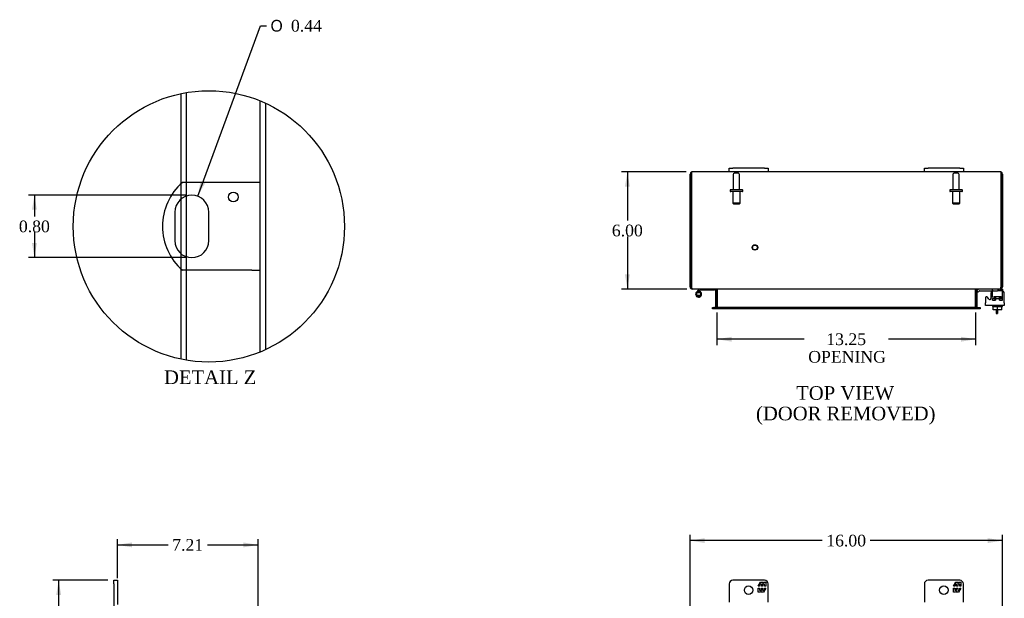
# Model space of a CAD drawing. Header units: inches. Extents: x 7 to 146, y 4 to 98.
# Tile 4 of 8: x 7 to 57, y 62 to 92. Entities that reach past the tile are written whole.
import ezdxf
from ezdxf.enums import TextEntityAlignment as Align

# ---------------------------------------------------------------- set-up
doc = ezdxf.new("R2010")
doc.units = ezdxf.units.IN
doc.header["$MEASUREMENT"] = 0
doc.layers.get('0').update_dxf_attribs({"linetype": 'CONTINUOUS'})
for name, color, linetype in [('COM40153-1', 7, 'CONTINUOUS'), ('COM42667', 7, 'CONTINUOUS'), ('COM42780', 7, 'CONTINUOUS'), ('COM48485', 7, 'CONTINUOUS'), ('DEFAULT', 7, 'CONTINUOUS'), ('FET07710', 7, 'CONTINUOUS'), ('HNG10620-26B', 7, 'CONTINUOUS'), ('HNG10620-26P', 7, 'CONTINUOUS'), ('SCC19011', 7, 'CONTINUOUS'), ('STD21878', 7, 'CONTINUOUS'), ('STD26094', 7, 'CONTINUOUS'), ('WAF25035', 7, 'CONTINUOUS')]:
    doc.layers.add(name, color=color, linetype=linetype)
doc.styles.add('SEACAD_SOLID_EDGE_ANSI1_SY', font='txt')
doc.styles.add('SEACAD_TIMES_NEW_ROMAN', font='times.ttf')

# ---------------------------------------------------------------- blocks, each defined once
blk = doc.blocks.new('GDIMGGROUP')
at = {"layer": 'DEFAULT', "linetype": 'Continuous'}
for points in [[(41.664, 65.392), (40.914, 65.267), (41.664, 65.142)], [(56.161, 65.392), (56.161, 65.142), (56.911, 65.267)]]:
    blk.add_hatch(color=136, dxfattribs=at).paths.add_polyline_path(points)
at = {"layer": 'DEFAULT', "color": 136, "linetype": 'Continuous'}
for p, q in [((40.914, 32.48), (40.914, 65.567)), ((56.911, 35.477), (56.911, 65.567)), ((47.679, 65.267), (40.914, 65.267)), ((56.911, 65.267), (50.146, 65.267))]:
    blk.add_line(p, q, dxfattribs=at)
at = {"layer": 'DEFAULT', "color": 136, "linetype": 'Continuous', "style": 'SEACAD_TIMES_NEW_ROMAN'}
blk.add_text('16.00', height=0.6, dxfattribs=at).set_placement((47.889, 65.567), align=Align.TOP_LEFT)
blk = doc.blocks.new('GDIMGGROUP4')
at = {"layer": 'DEFAULT', "linetype": 'Continuous'}
for points in [[(37.578, 83.399), (37.828, 83.399), (37.703, 84.149)], [(37.578, 78.899), (37.703, 78.149), (37.828, 78.899)]]:
    blk.add_hatch(color=136, dxfattribs=at).paths.add_polyline_path(points)
at = {"layer": 'DEFAULT', "color": 136, "linetype": 'Continuous'}
for p, q in [((40.722, 84.149), (37.403, 84.149)), ((37.703, 84.149), (37.703, 81.659)), ((37.703, 80.849), (37.703, 78.149)), ((40.748, 78.149), (37.403, 78.149))]:
    blk.add_line(p, q, dxfattribs=at)
at = {"layer": 'DEFAULT', "color": 136, "linetype": 'Continuous', "style": 'SEACAD_TIMES_NEW_ROMAN'}
blk.add_text('6.00', height=0.6, dxfattribs=at).set_placement((36.907, 81.449), align=Align.TOP_LEFT)
blk = doc.blocks.new('GDIMGGROUP5')
at = {"layer": 'DEFAULT', "linetype": 'Continuous'}
for points in [[(12.327, 65.171), (11.577, 65.046), (12.327, 64.921)], [(18.037, 65.171), (18.037, 64.921), (18.787, 65.046)]]:
    blk.add_hatch(color=136, dxfattribs=at).paths.add_polyline_path(points)
at = {"layer": 'DEFAULT', "color": 136, "linetype": 'Continuous'}
for p, q in [((11.577, 63.345), (11.577, 65.346)), ((18.787, 61.402), (18.787, 65.346)), ((11.577, 65.046), (14.176, 65.046)), ((16.188, 65.046), (18.787, 65.046))]:
    blk.add_line(p, q, dxfattribs=at)
at = {"layer": 'DEFAULT', "color": 136, "linetype": 'Continuous', "style": 'SEACAD_TIMES_NEW_ROMAN'}
blk.add_text('7.21', height=0.6, dxfattribs=at).set_placement((14.386, 65.346), align=Align.TOP_LEFT)
blk = doc.blocks.new('GDIMGGROUP6')
at = {"layer": 'DEFAULT', "linetype": 'Continuous'}
for points in [[(8.446, 62.483), (8.696, 62.483), (8.571, 63.233)], [(8.446, 31.733), (8.571, 30.983), (8.696, 31.733)]]:
    blk.add_hatch(color=136, dxfattribs=at).paths.add_polyline_path(points)
at = {"layer": 'DEFAULT', "color": 136, "linetype": 'Continuous'}
for p, q in [((11.09, 63.233), (8.271, 63.233)), ((8.571, 63.233), (8.571, 47.618)), ((8.571, 46.808), (8.571, 30.983)), ((11.09, 30.983), (8.271, 30.983))]:
    blk.add_line(p, q, dxfattribs=at)
at = {"layer": 'DEFAULT', "color": 136, "linetype": 'Continuous', "style": 'SEACAD_TIMES_NEW_ROMAN'}
blk.add_text('32.25', height=0.6, dxfattribs=at).set_placement((7.548, 47.408), align=Align.TOP_LEFT)
blk = doc.blocks.new('GDIMGGROUP18')
at = {"layer": 'DEFAULT', "linetype": 'Continuous'}
for points in [[(43.039, 75.455), (43.039, 75.705), (42.289, 75.58)], [(54.789, 75.455), (55.539, 75.58), (54.789, 75.705)]]:
    blk.add_hatch(color=136, dxfattribs=at).paths.add_polyline_path(points)
at = {"layer": 'DEFAULT', "color": 136, "linetype": 'Continuous'}
for p, q in [((42.289, 76.944), (42.289, 75.28)), ((55.539, 76.944), (55.539, 75.28)), ((46.756, 75.58), (42.289, 75.58)), ((55.539, 75.58), (51.072, 75.58))]:
    blk.add_line(p, q, dxfattribs=at)
at = {"layer": 'DEFAULT', "color": 136, "linetype": 'Continuous', "style": 'SEACAD_TIMES_NEW_ROMAN'}
for s, p in [('13.25', (47.89, 75.88)), ('OPENING', (46.966, 74.98))]:
    blk.add_text(s, height=0.6, dxfattribs=at).set_placement(p, align=Align.TOP_LEFT)
blk = doc.blocks.new('GDIMGGROUP27')
at = {"layer": 'DEFAULT', "linetype": 'Continuous'}
for points in [[(7.205, 82.209), (7.455, 82.209), (7.33, 82.959)], [(7.205, 80.509), (7.33, 79.759), (7.455, 80.509)]]:
    blk.add_hatch(color=136, dxfattribs=at).paths.add_polyline_path(points)
at = {"layer": 'DEFAULT', "color": 136, "linetype": 'Continuous'}
for p, q in [((15.092, 82.959), (7.03, 82.959)), ((7.33, 82.959), (7.33, 81.869)), ((7.33, 81.059), (7.33, 79.759)), ((15.092, 79.759), (7.03, 79.759))]:
    blk.add_line(p, q, dxfattribs=at)
at = {"layer": 'DEFAULT', "color": 136, "linetype": 'Continuous', "style": 'SEACAD_TIMES_NEW_ROMAN'}
blk.add_text('0.80', height=0.6, dxfattribs=at).set_placement((6.534, 81.659), align=Align.TOP_LEFT)
blk = doc.blocks.new('GDIMGGROUP28')
at = {"layer": 'DEFAULT', "linetype": 'Continuous'}
blk.add_hatch(color=136, dxfattribs=at).paths.add_polyline_path([(15.837, 83.652), (15.694, 82.905), (16.071, 83.565)])
at = {"layer": 'DEFAULT', "color": 136, "linetype": 'Continuous'}
for p, q in [((15.694, 82.905), (18.915, 91.635)), ((18.915, 91.635), (19.215, 91.635))]:
    blk.add_line(p, q, dxfattribs=at)
for s, style, p in [('O', 'SEACAD_SOLID_EDGE_ANSI1_SY', (19.425, 91.935)), ('0.44', 'SEACAD_TIMES_NEW_ROMAN', (20.469, 91.935))]:
    blk.add_text(s, height=0.6, dxfattribs=dict(at, style=style)).set_placement(p, align=Align.TOP_LEFT)

msp = doc.modelspace()

# ---------------------------------------------------------------- linework, layer by layer
at = {"color": 7}
msp.add_circle((16.266, 81.359), 6.947, dxfattribs=at)
at = {"layer": 'COM40153-1', "color": 7}
for p, q in [((18.46, 83.609), (14.907, 83.609)), ((18.892, 83.609), (18.46, 83.609)), ((14.518, 82.085), (14.518, 80.633)), ((16.266, 80.633), (16.266, 82.085)), ((18.46, 79.109), (14.907, 79.109)), ((18.46, 79.109), (18.892, 79.109)), ((56.592, 77.078), (56.592, 76.899)), ((56.592, 76.899), (56.664, 76.899)), ((56.664, 77.078), (56.664, 76.899))]:
    msp.add_line(p, q, dxfattribs=at)
msp.add_circle((17.516, 82.861), 0.25, dxfattribs=at)
for centre, radius, start, end in [((16.892, 81.359), 3, 131.4096, 228.5904), ((15.392, 82.085), 0.874, 0, 180), ((15.392, 80.633), 0.874, 180, 0)]:
    msp.add_arc(centre, radius, start, end, dxfattribs=at)
at = {"layer": 'COM42667', "color": 7}
for p, q in [((56.04, 77.702), (56.04, 77.447)), ((56.213, 77.637), (56.15, 77.735)), ((56.324, 77.929), (56.324, 77.67)), ((57.01, 77.447), (57.01, 77.929)), ((56.04, 77.304), (56.04, 77.447)), ((57.01, 77.304), (56.04, 77.304)), ((57.01, 77.447), (57.01, 77.304))]:
    msp.add_line(p, q, dxfattribs=at)
for centre, radius, start, end in [((56.1, 77.702), 0.06, 32.8455, 180), ((56.449, 77.929), 0.125, 90, 180), ((56.885, 77.929), 0.125, 0, 90), ((56.264, 77.67), 0.06, 212.8455, 0)]:
    msp.add_arc(centre, radius, start, end, dxfattribs=at)
at = {"layer": 'COM42780', "color": 7}
for p, q in [((55.611, 78.057), (55.662, 78.107)), ((55.611, 78.057), (55.678, 77.99)), ((55.678, 77.99), (55.729, 78.04)), ((55.763, 78.054), (56.661, 78.054)), ((55.796, 78.055), (55.796, 78.054)), ((55.796, 78.055), (55.856, 78.055)), ((55.856, 78.055), (55.856, 78.054)), ((55.856, 78.055), (55.884, 78.055)), ((55.884, 78.055), (55.884, 78.054)), ((55.884, 78.055), (56.046, 78.055)), ((55.997, 78.055), (55.997, 78.054)), ((56.046, 78.055), (56.046, 78.054)), ((56.411, 78.008), (56.411, 78.134)), ((56.411, 77.672), (56.911, 77.672)), ((56.466, 77.767), (56.856, 77.767)), ((56.466, 77.767), (56.466, 77.672)), ((56.536, 77.577), (56.536, 77.767)), ((56.554, 77.767), (56.554, 77.577)), ((56.661, 78.149), (56.764, 78.149)), ((56.911, 78.054), (56.661, 78.054)), ((56.767, 77.577), (56.767, 77.767)), ((56.786, 77.577), (56.786, 77.767)), ((56.806, 78.149), (56.911, 78.149)), ((56.856, 77.672), (56.856, 77.767)), ((56.911, 78.149), (56.911, 78.054)), ((56.911, 78.051), (56.911, 78.054)), ((56.911, 78.007), (56.911, 78.051)), ((56.911, 77.718), (56.911, 78.007)), ((56.911, 77.577), (56.911, 77.718)), ((56.411, 77.577), (56.411, 77.663)), ((56.411, 77.577), (56.554, 77.577)), ((56.767, 77.577), (56.873, 77.577)), ((56.882, 77.577), (56.911, 77.577))]:
    msp.add_line(p, q, dxfattribs=at)
for radius in [0.143, 0.048]:
    msp.add_arc((55.763, 78.006), radius, 90, 135, dxfattribs=at)
msp.add_ellipse((56.161, 77.049), major_axis=(0, 14.322), ratio=0.017455, start_param=-1.524085, end_param=-1.503851, dxfattribs=at)
msp.add_open_spline([(56.408, 78.046), (56.408, 78.048), (56.407, 78.049), (56.405, 78.053), (56.404, 78.054), (56.402, 78.054)], degree=3, knots=[0.6179659, 0.6179659, 0.6179659, 0.6179659, 0.75, 0.75, 1, 1, 1, 1], dxfattribs=at)
at = {"layer": 'COM48485', "color": 7}
for p, q in [((14.84, 83.547), (14.84, 88.158)), ((15.128, 83.609), (15.128, 88.212)), ((18.892, 74.927), (18.892, 87.79)), ((19.18, 75.053), (19.18, 87.665)), ((40.914, 78.257), (40.914, 84.041)), ((40.986, 84.041), (40.986, 84.143)), ((40.986, 84.143), (40.986, 84.041)), ((40.986, 84.041), (40.986, 78.257)), ((40.986, 78.257), (40.986, 84.041)), ((42.914, 84.149), (41.022, 84.149)), ((52.914, 84.149), (44.914, 84.149)), ((56.806, 84.149), (54.914, 84.149)), ((56.842, 84.041), (56.842, 84.143)), ((56.842, 84.143), (56.842, 84.041)), ((56.842, 78.257), (56.842, 84.041)), ((56.842, 84.041), (56.842, 78.257)), ((56.914, 84.041), (56.914, 78.257)), ((14.84, 82.762), (14.84, 83.547)), ((15.128, 82.918), (15.128, 83.609)), ((14.84, 79.955), (14.84, 82.762)), ((15.128, 79.8), (15.128, 82.918)), ((14.84, 79.17), (14.84, 79.955)), ((15.128, 79.109), (15.128, 79.8)), ((14.84, 74.56), (14.84, 79.17)), ((15.128, 74.506), (15.128, 79.109)), ((40.986, 78.257), (40.914, 78.257)), ((56.842, 78.257), (56.914, 78.257)), ((41.022, 78.173), (41.022, 78.149)), ((41.046, 78.149), (41.022, 78.149)), ((56.78, 78.149), (41.048, 78.149)), ((42.217, 78.113), (42.217, 77.244)), ((42.217, 78.113), (42.289, 78.113)), ((42.289, 78.113), (42.289, 77.244)), ((42.303, 78.113), (42.303, 77.244)), ((55.526, 77.244), (55.526, 78.113)), ((55.611, 78.113), (55.539, 78.113)), ((55.539, 78.113), (55.539, 77.244)), ((55.611, 78.113), (55.611, 77.244)), ((56.806, 78.149), (56.782, 78.149)), ((56.806, 78.173), (56.806, 78.149)), ((42.059, 77.136), (42.059, 77.208)), ((42.059, 77.208), (42.135, 77.208)), ((42.143, 77.208), (42.135, 77.208)), ((42.143, 77.208), (42.188, 77.208)), ((42.143, 77.208), (42.143, 77.136)), ((55.641, 77.208), (42.188, 77.208)), ((42.217, 77.244), (42.289, 77.244)), ((55.611, 77.244), (55.539, 77.244)), ((55.641, 77.208), (55.686, 77.208)), ((55.686, 77.208), (55.693, 77.208)), ((55.686, 77.136), (55.686, 77.208)), ((55.693, 77.208), (55.769, 77.208)), ((55.769, 77.208), (55.769, 77.136)), ((42.135, 77.136), (42.059, 77.136)), ((42.143, 77.136), (42.135, 77.136)), ((42.188, 77.136), (42.143, 77.136)), ((55.641, 77.136), (42.188, 77.136)), ((55.686, 77.136), (55.641, 77.136)), ((55.686, 77.136), (55.693, 77.136)), ((55.769, 77.136), (55.693, 77.136))]:
    msp.add_line(p, q, dxfattribs=at)
for centre, radius, start, end in [((41.022, 84.041), 0.108, 109.4712, 180), ((41.022, 84.041), 0.108, 90, 109.4712), ((56.806, 84.041), 0.108, 70.5288, 90), ((56.806, 84.041), 0.108, 0, 70.5288), ((41.022, 78.257), 0.108, 180, 270), ((41.022, 78.257), 0.036, 180, 218.7233), ((56.806, 78.257), 0.108, 270, 360), ((56.806, 78.257), 0.036, 321.2767, 0), ((42.181, 78.113), 0.036, 0, 90), ((42.181, 78.113), 0.108, 0, 10.3965), ((55.647, 78.113), 0.108, 169.6031, 180), ((55.647, 78.113), 0.036, 90, 180), ((42.181, 77.244), 0.036, 270, 0), ((42.181, 77.244), 0.108, 349.6015, 0), ((55.647, 77.244), 0.108, 180, 190.3994), ((55.647, 77.244), 0.036, 180, 270)]:
    msp.add_arc(centre, radius, start, end, dxfattribs=at)
for centre, start_param, end_param in [((41.022, 84.041), 3.141593, 3.48143), ((56.806, 84.041), 2.801756, 3.141593)]:
    msp.add_ellipse(centre, major_axis=(0, -0.108), ratio=0.997813, start_param=start_param, end_param=end_param, dxfattribs=at)
for points, knots in [([(41.048, 78.149), (41.043, 78.149), (41.038, 78.152), (41.027, 78.163), (41.022, 78.171), (41.012, 78.191), (41.007, 78.203), (40.997, 78.229), (40.991, 78.243), (40.986, 78.257)], [0, 0, 0, 0, 0.25, 0.25, 0.5, 0.5, 0.75, 0.75, 1, 1, 1, 1]), ([(56.842, 78.257), (56.837, 78.243), (56.832, 78.229), (56.822, 78.203), (56.816, 78.191), (56.806, 78.171), (56.801, 78.163), (56.791, 78.152), (56.786, 78.149), (56.78, 78.149)], [0, 0, 0, 0, 0.25, 0.25, 0.5, 0.5, 0.75, 0.75, 1, 1, 1, 1]), ([(42.303, 78.113), (42.303, 78.115), (42.302, 78.117), (42.301, 78.12), (42.299, 78.122), (42.295, 78.127), (42.292, 78.129), (42.284, 78.134), (42.279, 78.136), (42.27, 78.139), (42.265, 78.141), (42.251, 78.145), (42.24, 78.146), (42.22, 78.148), (42.21, 78.149), (42.199, 78.149)], [0, 0, 0, 0, 0.0625, 0.0625, 0.125, 0.125, 0.25, 0.25, 0.375, 0.375, 0.5, 0.5, 0.75, 0.75, 1, 1, 1, 1]), ([(55.629, 78.149), (55.619, 78.149), (55.608, 78.148), (55.588, 78.146), (55.578, 78.145), (55.563, 78.141), (55.558, 78.139), (55.549, 78.136), (55.545, 78.134), (55.537, 78.129), (55.533, 78.127), (55.529, 78.122), (55.528, 78.12), (55.526, 78.117), (55.526, 78.115), (55.526, 78.113)], [0, 0, 0, 0, 0.25, 0.25, 0.5, 0.5, 0.625, 0.625, 0.75, 0.75, 0.875, 0.875, 0.9375, 0.9375, 1, 1, 1, 1]), ([(42.199, 77.208), (42.21, 77.208), (42.22, 77.209), (42.24, 77.211), (42.251, 77.212), (42.265, 77.216), (42.27, 77.218), (42.279, 77.221), (42.284, 77.223), (42.292, 77.228), (42.295, 77.23), (42.299, 77.235), (42.301, 77.237), (42.302, 77.24), (42.302, 77.242), (42.303, 77.244)], [0, 0, 0, 0, 0.25, 0.25, 0.5, 0.5, 0.625, 0.625, 0.75, 0.75, 0.875, 0.875, 0.9375, 0.9375, 1, 1, 1, 1]), ([(55.526, 77.244), (55.526, 77.242), (55.526, 77.24), (55.528, 77.237), (55.529, 77.235), (55.533, 77.23), (55.537, 77.228), (55.545, 77.223), (55.549, 77.221), (55.558, 77.218), (55.563, 77.216), (55.578, 77.212), (55.588, 77.211), (55.608, 77.209), (55.619, 77.208), (55.629, 77.208)], [0, 0, 0, 0, 0.0625, 0.0625, 0.125, 0.125, 0.25, 0.25, 0.375, 0.375, 0.5, 0.5, 0.75, 0.75, 1, 1, 1, 1])]:
    msp.add_open_spline(points, degree=3, knots=knots, dxfattribs=at)
at = {"layer": 'FET07710', "color": 7}
for p, q in [((42.914, 84.336), (43.102, 84.336)), ((42.914, 84.149), (42.914, 84.336)), ((44.727, 84.336), (43.102, 84.336)), ((44.727, 84.336), (44.914, 84.336)), ((44.914, 84.336), (44.914, 84.149)), ((52.914, 84.336), (53.102, 84.336)), ((52.914, 84.149), (52.914, 84.336)), ((54.727, 84.336), (53.102, 84.336)), ((54.727, 84.336), (54.914, 84.336)), ((54.914, 84.336), (54.914, 84.149)), ((43.102, 84.149), (42.914, 84.149)), ((44.727, 84.149), (43.102, 84.149)), ((44.914, 84.149), (44.727, 84.149)), ((53.102, 84.149), (52.914, 84.149)), ((54.727, 84.149), (53.102, 84.149)), ((54.914, 84.149), (54.727, 84.149)), ((11.39, 63.045), (11.39, 63.233)), ((11.39, 63.233), (11.577, 63.233)), ((11.39, 63.045), (11.39, 60.92)), ((11.577, 63.233), (11.577, 63.045)), ((11.577, 63.045), (11.577, 62)), ((42.914, 63.045), (42.914, 62.108)), ((44.727, 63.233), (43.102, 63.233)), ((44.404, 62.928), (44.526, 63.14)), ((44.526, 63.14), (44.636, 63.14)), ((44.636, 63.14), (44.636, 63.062)), ((44.636, 63.062), (44.68, 63.14)), ((44.68, 63.14), (44.789, 63.14)), ((44.789, 63.14), (44.789, 62.928)), ((44.914, 62.108), (44.914, 63.045)), ((52.914, 63.045), (52.914, 62.108)), ((54.727, 63.233), (53.102, 63.233)), ((54.404, 62.928), (54.526, 63.14)), ((54.526, 63.14), (54.636, 63.14)), ((54.636, 63.14), (54.636, 63.062)), ((54.636, 63.062), (54.68, 63.14)), ((54.68, 63.14), (54.789, 63.14)), ((54.789, 63.14), (54.789, 62.928)), ((54.914, 62.108), (54.914, 63.045)), ((44.468, 62.928), (44.404, 62.928)), ((44.404, 62.618), (44.404, 62.83)), ((44.404, 62.83), (44.468, 62.83)), ((44.513, 62.618), (44.404, 62.618)), ((44.567, 63.033), (44.468, 63.033)), ((44.468, 63.033), (44.468, 62.928)), ((44.468, 62.83), (44.468, 62.724)), ((44.468, 62.724), (44.567, 62.724)), ((44.558, 62.696), (44.513, 62.618)), ((44.558, 62.618), (44.558, 62.696)), ((44.667, 62.618), (44.558, 62.618)), ((44.567, 62.928), (44.567, 63.033)), ((44.626, 62.928), (44.567, 62.928)), ((44.567, 62.724), (44.567, 62.83)), ((44.567, 62.83), (44.626, 62.83)), ((44.725, 63.033), (44.626, 63.033)), ((44.626, 63.033), (44.626, 62.928)), ((44.626, 62.83), (44.626, 62.724)), ((44.626, 62.724), (44.725, 62.724)), ((44.789, 62.83), (44.667, 62.618)), ((44.725, 62.928), (44.725, 63.033)), ((44.789, 62.928), (44.725, 62.928)), ((44.725, 62.724), (44.725, 62.83)), ((44.725, 62.83), (44.789, 62.83)), ((54.468, 62.928), (54.404, 62.928)), ((54.404, 62.618), (54.404, 62.83)), ((54.404, 62.83), (54.468, 62.83)), ((54.513, 62.618), (54.404, 62.618)), ((54.567, 63.033), (54.468, 63.033)), ((54.468, 63.033), (54.468, 62.928)), ((54.468, 62.83), (54.468, 62.724)), ((54.468, 62.724), (54.567, 62.724)), ((54.558, 62.696), (54.513, 62.618)), ((54.558, 62.618), (54.558, 62.696)), ((54.667, 62.618), (54.558, 62.618)), ((54.567, 62.928), (54.567, 63.033)), ((54.626, 62.928), (54.567, 62.928)), ((54.567, 62.724), (54.567, 62.83)), ((54.567, 62.83), (54.626, 62.83)), ((54.725, 63.033), (54.626, 63.033)), ((54.626, 63.033), (54.626, 62.928)), ((54.626, 62.83), (54.626, 62.724)), ((54.626, 62.724), (54.725, 62.724)), ((54.789, 62.83), (54.667, 62.618)), ((54.725, 62.928), (54.725, 63.033)), ((54.789, 62.928), (54.725, 62.928)), ((54.725, 62.724), (54.725, 62.83)), ((54.725, 62.83), (54.789, 62.83))]:
    msp.add_line(p, q, dxfattribs=at)
for centre in [(43.914, 62.733), (53.914, 62.733)]:
    msp.add_circle(centre, 0.219, dxfattribs=at)
for centre, radius, start, end in [((43.102, 63.045), 0.188, 90, 180), ((44.727, 63.045), 0.187, 0, 90), ((53.102, 63.045), 0.188, 90, 180), ((54.727, 63.045), 0.187, 0, 90)]:
    msp.add_arc(centre, radius, start, end, dxfattribs=at)
at = {"layer": 'HNG10620-26B', "color": 7}
for p, q in [((41.353, 78.105), (41.244, 77.996)), ((41.396, 78.063), (41.31, 77.977)), ((41.371, 78.123), (41.353, 78.105)), ((41.353, 78.105), (41.396, 78.063)), ((41.399, 78.035), (41.381, 77.977)), ((41.413, 78.081), (41.396, 78.063)), ((42.169, 78.089), (41.434, 78.089)), ((42.169, 78.149), (42.169, 78.089))]:
    msp.add_line(p, q, dxfattribs=at)
for centre, radius, start, end in [((41.353, 77.888), 0.154, 135, 72.8181), ((41.434, 78.06), 0.089, 90, 135), ((41.434, 78.06), 0.029, 90, 135)]:
    msp.add_arc(centre, radius, start, end, dxfattribs=at)
at = {"layer": 'HNG10620-26P', "color": 7}
for p, q in [((41.238, 77.953), (41.238, 77.823)), ((41.468, 77.953), (41.238, 77.953)), ((41.468, 77.823), (41.238, 77.823)), ((41.468, 77.823), (41.468, 77.953))]:
    msp.add_line(p, q, dxfattribs=at)
for centre, start, end in [((41.358, 77.719), 90.9722, 117.1004), ((41.358, 78.056), 242.9006, 269.0262), ((41.349, 77.719), 62.9012, 89.0261), ((41.349, 78.056), 270.9722, 297.1006)]:
    msp.add_arc(centre, 0.262, start, end, dxfattribs=at)
at = {"layer": 'SCC19011', "color": 7}
for p, q in [((56.446, 77.078), (56.446, 77.259)), ((56.661, 77.078), (56.661, 77.259)), ((56.876, 77.078), (56.876, 77.259)), ((56.661, 77.078), (56.446, 77.078)), ((56.876, 77.078), (56.661, 77.078))]:
    msp.add_line(p, q, dxfattribs=at)
at = {"layer": 'STD21878', "color": 7}
for radius in [0.141, 0.125]:
    msp.add_circle((44.236, 80.281), radius, dxfattribs=at)
at = {"layer": 'STD26094', "color": 7}
for p, q in [((43.124, 84.017), (43.124, 83.24)), ((43.394, 84.077), (43.184, 84.077)), ((43.454, 83.24), (43.454, 84.017)), ((54.374, 84.017), (54.374, 83.24)), ((54.644, 84.077), (54.434, 84.077)), ((54.704, 83.24), (54.704, 84.017)), ((43.584, 83.24), (42.994, 83.24)), ((54.834, 83.24), (54.244, 83.24)), ((42.964, 83.21), (42.964, 83.17)), ((43.584, 83.14), (42.994, 83.14)), ((43.102, 83.14), (43.102, 82.553)), ((43.477, 82.553), (43.477, 83.14)), ((43.614, 83.17), (43.614, 83.21)), ((54.214, 83.21), (54.214, 83.17)), ((54.834, 83.14), (54.244, 83.14)), ((54.352, 83.14), (54.352, 82.553)), ((54.727, 82.553), (54.727, 83.14)), ((54.864, 83.17), (54.864, 83.21)), ((43.477, 82.553), (43.102, 82.553)), ((43.102, 82.553), (43.139, 82.515)), ((43.139, 82.515), (43.439, 82.515)), ((43.439, 82.515), (43.477, 82.553)), ((54.727, 82.553), (54.352, 82.553)), ((54.352, 82.553), (54.389, 82.515)), ((54.389, 82.515), (54.689, 82.515)), ((54.689, 82.515), (54.727, 82.553))]:
    msp.add_line(p, q, dxfattribs=at)
for centre, radius, start, end in [((43.184, 84.017), 0.06, 90, 180), ((43.394, 84.017), 0.06, 0, 90), ((54.434, 84.017), 0.06, 90, 180), ((54.644, 84.017), 0.06, 0, 90), ((42.994, 83.21), 0.03, 90, 180), ((43.584, 83.21), 0.03, 0, 90), ((54.244, 83.21), 0.03, 90, 180), ((54.834, 83.21), 0.03, 0, 90), ((42.994, 83.17), 0.03, 180, 270), ((43.584, 83.17), 0.03, 270, 0), ((54.244, 83.17), 0.03, 180, 270), ((54.834, 83.17), 0.03, 270, 0)]:
    msp.add_arc(centre, radius, start, end, dxfattribs=at)
at = {"layer": 'WAF25035', "color": 7}
for p, q in [((56.411, 77.304), (56.411, 77.259)), ((56.411, 77.259), (56.911, 77.259)), ((56.911, 77.259), (56.911, 77.304))]:
    msp.add_line(p, q, dxfattribs=at)

# ---------------------------------------------------------------- block references
at = {"layer": 'DEFAULT', "color": 7}
for name in ['GDIMGGROUP28', 'GDIMGGROUP4', 'GDIMGGROUP27', 'GDIMGGROUP18', 'GDIMGGROUP', 'GDIMGGROUP5', 'GDIMGGROUP6']:
    msp.add_blockref(name, (0, 0), dxfattribs=at)

# ---------------------------------------------------------------- texts
at = {"layer": 'DEFAULT', "color": 7, "style": 'SEACAD_TIMES_NEW_ROMAN'}
for s, p in [('DETAIL Z', (13.968, 73.982)), ('TOP VIEW', (46.349, 73.177)), ('(DOOR REMOVED)', (44.292, 72.127))]:
    msp.add_text(s, height=0.7, dxfattribs=at).set_placement(p, align=Align.TOP_LEFT)

doc.saveas('drawing.dxf')
